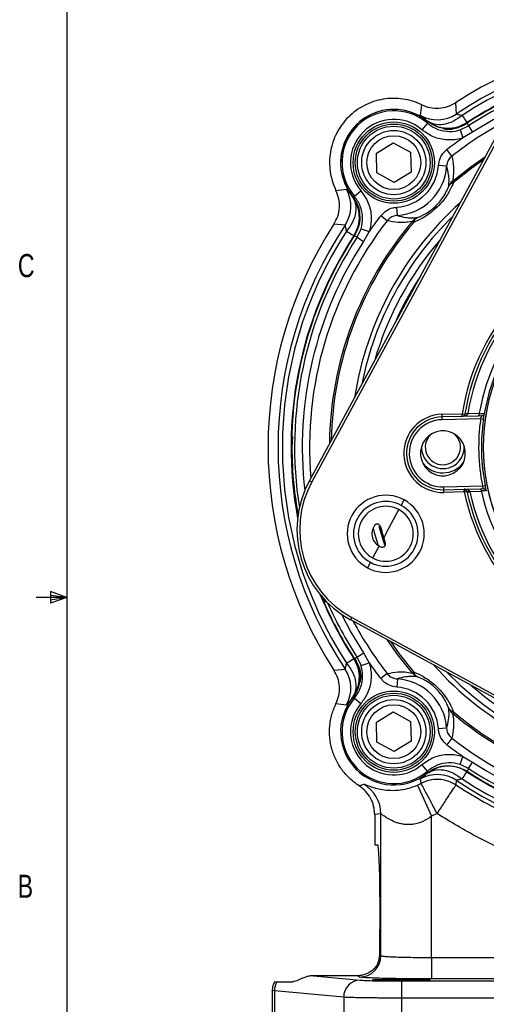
# Model space of a CAD drawing. Header units: inches. Extents: x 0.4 to 16.6, y 0.2 to 10.8.
# Tile 2 of 23: x 0.4 to 2.3, y 3.9 to 7.9. Entities that reach past the tile are written whole.
import ezdxf

# ---------------------------------------------------------------- set-up
doc = ezdxf.new("R2010")
doc.units = ezdxf.units.IN
doc.header["$MEASUREMENT"] = 0
doc.layers.add('BORDER', color=7, linetype='Continuous', lineweight=25)
doc.styles.add('SLDTEXTSTYLE0', font='TXT', dxfattribs={"width": 0.75})

msp = doc.modelspace()

# ---------------------------------------------------------------- linework, layer by layer
at = {"color": 7, "linetype": 'Continuous', "lineweight": 25}
for p, q in [((2.0605, 7.4727), (2.0659, 7.5155)), ((2.2019, 7.5239), (2.2058, 7.478)), ((1.61, 5.9912), (2.4052, 7.4559)), ((2.415, 7.4506), (1.6197, 5.9859)), ((2.0886, 7.4408), (2.0661, 7.4144)), ((2.2212, 7.414), (2.2548, 7.4299)), ((2.2488, 7.4432), (2.2474, 7.4383)), ((2.2548, 7.4299), (2.2718, 7.4039)), ((2.2212, 7.414), (2.2318, 7.381)), ((2.2718, 7.4039), (2.2318, 7.381)), ((1.8817, 7.3192), (1.9501, 7.3611)), ((1.9501, 7.3611), (2.0206, 7.3229)), ((1.8839, 7.239), (1.8817, 7.3192)), ((2.0206, 7.3229), (2.0227, 7.2428)), ((2.1877, 7.3076), (2.1674, 7.3336)), ((2.1664, 7.2666), (2.1332, 7.2688)), ((1.9544, 7.2008), (1.8839, 7.239)), ((2.0227, 7.2428), (1.9544, 7.2008)), ((2.1946, 7.2004), (2.1902, 7.2055)), ((1.7177, 7.1673), (1.7605, 7.1727)), ((1.7924, 7.1446), (1.8188, 7.1671)), ((1.9666, 7.0668), (1.9644, 7.1)), ((1.7552, 7.0274), (1.7094, 7.0313)), ((1.9256, 7.0455), (1.8996, 7.0658)), ((2.0328, 7.0386), (2.0277, 7.043)), ((1.8033, 6.9784), (1.8192, 7.012)), ((1.8192, 7.012), (1.8522, 7.0015)), ((1.8522, 7.0015), (1.8293, 6.9614)), ((1.7949, 6.9858), (1.79, 6.9844)), ((1.8033, 6.9784), (1.8293, 6.9614)), ((2.1474, 6.2607), (2.2299, 6.2629)), ((2.1474, 6.2607), (2.1477, 6.2496)), ((2.2302, 6.2518), (2.1477, 6.2496)), ((2.1477, 6.2496), (2.148, 6.2385)), ((2.3048, 6.2426), (2.148, 6.2385)), ((2.2299, 6.2629), (2.2409, 6.2612)), ((2.2302, 6.2518), (2.2299, 6.2629)), ((2.2929, 6.2534), (2.2302, 6.2518)), ((2.2415, 6.2652), (2.2525, 6.2635)), ((2.2525, 6.2635), (2.2992, 6.2647)), ((2.3086, 6.2538), (2.2929, 6.2534)), ((2.3048, 6.2426), (2.3157, 6.241)), ((1.5408, 6.1687), (1.5388, 6.1271)), ((1.61, 5.9912), (1.6197, 5.9859)), ((2.1552, 5.9657), (2.3119, 5.9698)), ((2.1554, 5.9546), (2.1552, 5.9657)), ((2.1554, 5.9546), (2.2379, 5.9567)), ((2.1557, 5.9435), (2.1554, 5.9546)), ((2.2379, 5.9567), (2.3007, 5.9584)), ((2.2382, 5.9456), (2.2379, 5.9567)), ((2.2435, 5.9554), (2.2382, 5.9456)), ((2.3007, 5.9584), (2.3163, 5.9588)), ((2.3119, 5.9698), (2.3228, 5.9719)), ((1.9823, 5.891), (1.9943, 5.913)), ((2.2382, 5.9456), (2.1557, 5.9435)), ((2.2382, 5.9456), (2.2491, 5.9479)), ((2.2499, 5.9439), (2.2608, 5.9462)), ((2.3075, 5.9474), (2.2608, 5.9462)), ((1.9197, 5.7757), (1.9729, 5.8737)), ((1.9197, 5.7757), (1.9112, 5.76)), ((1.9112, 5.76), (1.9151, 5.7477)), ((1.893, 5.7264), (1.8665, 5.6776)), ((1.8571, 5.6603), (1.8452, 5.6383)), ((1.6587, 5.527), (1.6727, 5.4968)), ((1.7773, 5.4262), (1.7826, 5.436)), ((1.7826, 5.436), (3.2473, 4.6407)), ((3.242, 4.6309), (1.7773, 5.4262)), ((1.8033, 5.2757), (1.8293, 5.2927)), ((1.8192, 5.2422), (1.8033, 5.2757)), ((1.8293, 5.2927), (1.8522, 5.2527)), ((1.79, 5.2698), (1.7949, 5.2684)), ((1.8192, 5.2422), (1.8522, 5.2527)), ((1.7094, 5.2229), (1.7552, 5.2268)), ((1.9256, 5.2087), (1.8996, 5.1884)), ((2.0328, 5.2155), (2.0277, 5.2112)), ((1.9666, 5.1874), (1.9644, 5.1542)), ((1.7605, 5.0814), (1.7177, 5.0868)), ((1.7871, 5.1055), (1.7824, 5.1077)), ((1.7924, 5.1096), (1.8188, 5.0871)), ((1.8817, 5.0114), (1.9501, 5.0534)), ((1.9501, 5.0534), (2.0206, 5.0151)), ((2.1946, 5.0538), (2.1902, 5.0487)), ((1.8839, 4.9313), (1.8817, 5.0114)), ((2.0206, 5.0151), (2.0227, 4.935)), ((2.1664, 4.9876), (2.1332, 4.9853)), ((1.9544, 4.893), (1.8839, 4.9313)), ((2.0227, 4.935), (1.9544, 4.893)), ((2.1877, 4.9466), (2.1674, 4.9206)), ((2.2212, 4.8402), (2.2318, 4.8732)), ((2.2318, 4.8732), (2.2718, 4.8503)), ((2.0886, 4.8133), (2.0661, 4.8397)), ((2.2548, 4.8243), (2.2212, 4.8402)), ((2.2548, 4.8243), (2.2718, 4.8503)), ((2.2474, 4.8159), (2.2488, 4.811)), ((1.8111, 4.7541), (1.8301, 4.7602)), ((2.0486, 4.7568), (2.1052, 4.63)), ((2.063, 4.7638), (2.0605, 4.7815)), ((2.2058, 4.7761), (2.2043, 4.7571)), ((1.8998, 4.6397), (1.8747, 4.6374)), ((1.8747, 4.6374), (1.8747, 4.5149)), ((1.8998, 4.0648), (1.8998, 4.6397)), ((2.128, 4.6411), (2.1052, 4.63)), ((2.1052, 4.0575), (2.1052, 4.63)), ((1.8747, 4.5149), (1.8869, 4.5149)), ((1.8961, 4.3038), (1.8961, 4.1705)), ((1.8949, 4.0678), (1.8998, 4.0648)), ((2.1052, 4.0575), (2.1052, 3.9709)), ((2.1052, 4.0575), (2.846, 4.0575)), ((1.4783, 3.9594), (1.5422, 3.9594)), ((1.6261, 3.9834), (1.8159, 3.9656)), ((1.8045, 3.9834), (1.6261, 3.9834)), ((1.8132, 3.9782), (1.8045, 3.9834)), ((1.9844, 3.8929), (1.9844, 3.9623)), ((1.9844, 3.9623), (3.0778, 3.9623)), ((2.846, 3.9709), (2.1052, 3.9709)), ((1.4589, 3.9239), (1.4589, 3.7149)), ((1.4679, 3.9226), (1.4589, 3.9238)), ((1.749, 3.8962), (1.4679, 3.9226)), ((1.4679, 3.9226), (1.4679, 3.7149)), ((1.749, 3.8962), (1.749, 3.7149)), ((1.9844, 3.7149), (1.9844, 3.8929)), ((3.0778, 3.8929), (1.9844, 3.8929))]:
    msp.add_line(p, q, dxfattribs=at)
at = {"color": 8, "linetype": 'Continuous', "lineweight": 25, "flags": 128}
for points in [[(2.4283, 7.4934), (2.3555, 7.4549), (2.2718, 7.4039)], [(2.1902, 7.2055), (2.2645, 7.2645), (2.3239, 7.3061)], [(2.317, 7.2933), (2.2685, 7.259), (2.1946, 7.2004)], [(1.8685, 5.7986), (1.8732, 5.7816), (1.8893, 5.7286)], [(1.916, 5.7293), (1.9113, 5.7438), (1.8932, 5.8057)], [(1.9104, 5.7531), (1.9018, 5.7817), (1.8975, 5.7972)], [(1.7398, 5.4492), (1.7783, 5.3765), (1.8293, 5.2927)], [(2.0277, 5.2112), (1.9687, 5.2855), (1.9271, 5.3449)], [(1.9399, 5.3379), (1.9742, 5.2895), (2.0328, 5.2155)]]:
    msp.add_lwpolyline(points, dxfattribs=at)
at = {"color": 7, "linetype": 'Continuous', "lineweight": 25}
for centre, radius in [((1.9522, 7.281), 0.1649), ((1.9522, 7.281), 0.1563), ((1.9522, 7.281), 0.1476), ((1.9522, 7.281), 0.1303), ((1.9522, 7.281), 0.1092), ((3.1061, 6.1271), 0.79), ((1.9522, 4.9732), 0.1649), ((1.9522, 4.9732), 0.1562), ((1.9522, 4.9732), 0.1476), ((1.9522, 4.9732), 0.1303), ((1.9522, 4.9732), 0.1092)]:
    msp.add_circle(centre, radius, dxfattribs=at)
for centre, radius, start, end in [((3.1061, 6.1271), 1.6639, 57.0827, 122.9173), ((3.1061, 6.1271), 1.6235, 56.3186, 123.6814), ((3.1061, 6.1271), 1.6059, 56.9214, 123.0786), ((3.1061, 6.1271), 1.5689, 112.643, 123.0877), ((1.9522, 7.281), 0.2158, 90, 218.7347), ((1.9522, 7.281), 0.2158, 51.2653, 218.7347), ((1.9522, 7.281), 0.2101, 49.4979, 220.5021), ((1.9522, 7.281), 0.2158, 51.2653, 90), ((2.1288, 7.5937), 0.1389, 240.5524, 303.6555), ((1.9522, 7.281), 0.1754, 49.4979, 220.5021), ((3.1061, 6.1271), 1.5287, 124.8885, 127.8828), ((1.9522, 7.281), 0.1815, 273.8578, 356.1422), ((1.9522, 7.281), 0.2148, 273.8578, 356.1422), ((2.2236, 7.1638), 0.0534, 128.6759, 156.0047), ((2.2016, 7.1703), 0.0309, 103.2442, 150.4231), ((1.6395, 7.1044), 0.1389, 326.3445, 29.4476), ((3.1061, 6.1271), 1.6639, 147.0827, 212.9173), ((3.1061, 6.1271), 1.5287, 142.1172, 145.1115), ((2.0694, 7.0096), 0.0534, 113.9953, 141.3241), ((2.0629, 7.0316), 0.0309, 119.5769, 166.7558), ((3.1061, 6.1271), 1.6235, 146.3186, 213.6814), ((3.1061, 6.1271), 1.6059, 146.9214, 213.0786), ((3.1061, 6.1271), 0.8867, 101.8094, 171.1906), ((3.1061, 6.1271), 1.5688, 146.9123, 190.3542), ((3.1061, 6.1271), 0.8756, 101.8094, 171.1906), ((3.1061, 6.1271), 0.8644, 102.0774, 170.9226), ((3.1061, 6.1271), 0.8186, 102.6773, 170.3227), ((3.1061, 6.1271), 0.7914, 61.5, 241.5), ((3.1061, 6.1271), 0.7985, 102.8234, 170.1766), ((2.1516, 6.1021), 0.1587, 91.5, 271.5), ((2.1516, 6.1021), 0.1476, 91.5, 271.5), ((2.1516, 6.1021), 0.1365, 91.5, 271.5), ((2.2299, 6.2629), 0.0111, 271.5, 351.1906), ((2.2468, 6.2455), 0.0168, 72.4816, 110.5184), ((3.1061, 6.1271), 0.8097, 171.7971, 191.2029), ((3.1061, 6.1271), 0.7985, 171.7971, 191.2029), ((2.1516, 6.1021), 0.0911, 61.5, 241.5), ((2.1513, 6.1271), 0.0714, 134.3049, 47.1951), ((2.1516, 6.1021), 0.0911, 241.5, 61.5), ((2.1513, 6.1271), 0.0868, 178.7992, 2.7008), ((2.1513, 6.1271), 0.1042, 218.2145, 323.2855), ((1.9761, 5.7924), 0.4167, 151.5, 241.5), ((1.9761, 5.7924), 0.4056, 151.5, 241.5), ((2.2382, 5.9456), 0.0111, 61.5, 91.5), ((2.2382, 5.9456), 0.0111, 11.8094, 61.5), ((1.9197, 5.7757), 0.1563, 61.5, 241.5), ((1.9197, 5.7757), 0.1563, 241.5, 61.5), ((3.1061, 6.1271), 0.8867, 191.8094, 261.1906), ((2.2541, 5.9639), 0.0168, 252.4816, 290.5184), ((3.1061, 6.1271), 0.8756, 191.8094, 261.1906), ((3.1061, 6.1271), 0.8644, 192.0774, 260.9226), ((3.1061, 6.1271), 0.8186, 192.6773, 260.3227), ((1.9197, 5.7757), 0.1312, 61.5, 241.5), ((1.9197, 5.7757), 0.1115, 61.5, 241.5), ((1.9197, 5.7757), 0.1312, 241.5, 61.5), ((1.9197, 5.7757), 0.1115, 241.5, 61.5), ((1.9197, 5.7757), 0.0561, 136.9089, 241.5), ((1.9197, 5.7757), 0.0561, 241.5, 256.0911), ((3.1061, 6.1271), 1.5688, 202.6458, 213.0877), ((3.1061, 6.1271), 1.5287, 214.8885, 217.8828), ((1.6395, 5.1498), 0.1389, 330.5524, 33.6555), ((2.0694, 5.2446), 0.0534, 218.6759, 246.0047), ((2.0629, 5.2226), 0.0309, 193.2442, 240.4231), ((1.9522, 4.9731), 0.1815, 3.8578, 86.1422), ((1.9522, 4.9731), 0.2148, 3.8578, 86.1422), ((1.9522, 4.9731), 0.2158, 141.2653, 308.7347), ((1.9522, 4.9731), 0.2101, 139.4979, 310.5021), ((1.9522, 4.9731), 0.1754, 139.4979, 310.5021), ((2.2016, 5.0839), 0.0309, 209.5769, 256.7558), ((2.2236, 5.0904), 0.0534, 203.9953, 231.3241), ((3.1061, 6.1271), 1.5287, 232.1172, 235.1115), ((2.1288, 4.6605), 0.1389, 56.3445, 119.4476), ((3.1061, 6.1271), 1.5688, 236.9123, 280.3542), ((1.7609, 4.6397), 0.1389, 0.0049, 60.1126), ((1.9522, 4.9731), 0.2368, 294.0339, 297.9026), ((3.1061, 6.1271), 1.6402, 236.6444, 261.5921), ((3.1061, 6.1271), 1.6235, 236.3186, 303.6814), ((3.1061, 6.1271), 1.6059, 236.9214, 303.0786), ((1.8131, 4.0649), 0.0867, 270.0941, 359.9409), ((1.5396, 3.9221), 0.0717, 148.7187, 179.6513), ((1.8178, 3.8969), 0.0688, 91.5594, 180.5764)]:
    msp.add_arc(centre, radius, start, end, dxfattribs=at)
at = {"color": 8, "linetype": 'Continuous', "lineweight": 25}
for radius, start, end in [(1.5707, 112.4267, 123.0786), (1.5688, 112.6458, 123.0877), (1.5563, 113.9369, 123.1634), (1.4957, 118.1916, 127.8828), (1.3282, 131.7449, 171.2551), (1.4957, 142.1172, 184.8084), (1.4149, 139.6581, 179.4378), (1.4081, 139.6581, 178.9144), (1.3088, 134.2565, 168.7435), (1.5707, 146.9214, 190.5733), (1.5563, 146.8366, 189.0631), (1.5253, 146.8366, 186.6143), (1.2804, 138.9816, 164.0184), (1.2548, 146.4872, 156.4355), (1.2528, 147.6616, 153.6298), (1.5707, 202.4267, 213.0786), (1.5563, 203.9369, 213.1634), (1.4957, 208.1916, 217.8828), (1.3282, 221.7449, 261.2551), (1.3088, 224.2565, 258.7435), (1.2804, 228.9816, 254.0184), (1.4149, 229.6581, 269.4378), (1.4081, 229.6581, 268.9144), (1.4957, 232.1172, 274.8084), (1.5253, 236.8366, 276.6143), (1.5707, 236.9214, 280.5733), (1.5563, 236.8366, 279.0631)]:
    msp.add_arc((3.1061, 6.1271), radius, start, end, dxfattribs=at)
at = {"color": 7, "linetype": 'Continuous', "lineweight": 25}
for centre, start_param, end_param in [((1.8869, 4.3038), 4.712389, 6.283185), ((1.8869, 4.1705), 4.204187, 4.712389)]:
    msp.add_ellipse(centre, major_axis=(0, 0.2111), ratio=0.043661, start_param=start_param, end_param=end_param, dxfattribs=at)
msp.add_ellipse((1.9819, 3.9666), major_axis=(0.1172, 0), ratio=0.026186, dxfattribs=at)
for points in [[(2.0659, 7.5155), (2.0535, 7.5208), (2.0288, 7.5314), (1.9892, 7.5399), (1.949, 7.5426), (1.9087, 7.539), (1.8695, 7.5292), (1.8323, 7.5135), (1.7979, 7.4923), (1.7672, 7.466), (1.7409, 7.4353), (1.7197, 7.401), (1.704, 7.3637), (1.6942, 7.3245), (1.6906, 7.2842), (1.6933, 7.244), (1.7018, 7.2044), (1.7124, 7.1797), (1.7177, 7.1673)], [(2.2296, 7.4727), (2.235, 7.4644), (2.2459, 7.4478), (2.2478, 7.4448), (2.2488, 7.4432)], [(1.7605, 7.0036), (1.7688, 6.9982), (1.7854, 6.9874), (1.7885, 6.9854), (1.79, 6.9844)], [(1.7605, 5.2506), (1.7688, 5.256), (1.7854, 5.2668), (1.7885, 5.2688), (1.79, 5.2698)], [(1.8111, 4.7541), (1.7983, 4.7633), (1.7727, 4.7817), (1.7415, 4.8176), (1.7168, 4.858), (1.6999, 4.9024), (1.6913, 4.949), (1.6913, 4.9964), (1.6993, 5.0433), (1.7116, 5.0723), (1.7177, 5.0868)], [(2.2296, 4.7815), (2.235, 4.7898), (2.2459, 4.8064), (2.2478, 4.8094), (2.2488, 4.811)], [(2.128, 4.6411), (2.1196, 4.6569), (2.1028, 4.6886), (2.0816, 4.7287), (2.0665, 4.7572), (2.0642, 4.7616), (2.063, 4.7638)], [(2.128, 4.6411), (2.1378, 4.6561), (2.1575, 4.686), (2.1825, 4.7239), (2.2002, 4.7509), (2.2029, 4.755), (2.2043, 4.7571)]]:
    msp.add_open_spline(points, degree=3, dxfattribs=at)
for points, knots in [([(2.0659, 7.5155), (2.0769, 7.5111), (2.0991, 7.5023), (2.1351, 7.5005), (2.1706, 7.5067), (2.1915, 7.5181), (2.2019, 7.5239)], [0, 0, 0, 0, 0.2497749, 0.5001063, 0.7504511, 1, 1, 1, 1]), ([(2.0868, 7.4508), (2.0791, 7.4569), (2.0637, 7.4692), (2.0616, 7.4715), (2.0605, 7.4727)], [0, 0, 0, 0, 0.499962, 1, 1, 1, 1]), ([(2.2296, 7.4727), (2.218, 7.464), (2.194, 7.4461), (2.154, 7.4339), (2.1158, 7.4342), (2.0963, 7.4454), (2.0868, 7.4508)], [0, 0, 0, 0, 0.243136, 0.5, 0.756864, 1, 1, 1, 1]), ([(2.2058, 7.478), (2.2061, 7.4778), (2.2068, 7.4774), (2.2144, 7.4763), (2.2236, 7.4741), (2.2296, 7.4727)], [0, 0, 0, 0, 0.249706, 0.501477, 1, 1, 1, 1]), ([(2.0868, 7.4508), (2.1016, 7.4414), (2.1262, 7.4259), (2.1698, 7.4191), (2.2108, 7.423), (2.2364, 7.4366), (2.2488, 7.4432)], [0, 0, 0, 0, 0.30035, 0.499876, 0.756119, 1, 1, 1, 1]), ([(2.0886, 7.4408), (2.0884, 7.442), (2.088, 7.4449), (2.0875, 7.4477), (2.0872, 7.4494)], [0, 0, 0, 0, 0.423273, 1, 1, 1, 1]), ([(2.1447, 7.4219), (2.1391, 7.4233), (2.1183, 7.4285), (2.1003, 7.4406), (2.0872, 7.4494)], [0, 0, 0, 0, 0.270251, 1, 1, 1, 1]), ([(2.0886, 7.4408), (2.099, 7.4333), (2.122, 7.4166), (2.1655, 7.4056), (2.2003, 7.4078), (2.2182, 7.4131), (2.2212, 7.414)], [0, 0, 0, 0, 0.2712374, 0.6021638, 0.9327439, 1, 1, 1, 1]), ([(2.2474, 7.4383), (2.2346, 7.4316), (2.209, 7.4183), (2.1746, 7.413), (2.1563, 7.4173), (2.1521, 7.4184)], [0, 0, 0, 0, 0.434994, 0.870101, 1, 1, 1, 1]), ([(2.2497, 7.4415), (2.2358, 7.4343), (2.208, 7.4199), (2.1733, 7.4179), (2.1554, 7.4204), (2.1528, 7.4207)], [0, 0, 0, 0, 0.46098, 0.92197, 1, 1, 1, 1]), ([(2.2497, 7.4415), (2.2506, 7.4394), (2.2523, 7.4356), (2.254, 7.4317), (2.2548, 7.4299)], [0, 0, 0, 0, 0.549647, 1, 1, 1, 1]), ([(2.2318, 7.381), (2.228, 7.3799), (2.2056, 7.3732), (2.1622, 7.3705), (2.1078, 7.3843), (2.079, 7.4051), (2.0661, 7.4144)], [0, 0, 0, 0, 0.067291, 0.398, 0.728909, 1, 1, 1, 1]), ([(2.1528, 7.4207), (2.1526, 7.4207), (2.1501, 7.421), (2.1474, 7.4214), (2.1447, 7.4218), (2.1447, 7.4219)], [0, 0, 0, 0, 0.066377, 0.979914, 1, 1, 1, 1]), ([(2.1332, 7.2688), (2.1349, 7.2789), (2.1383, 7.299), (2.1525, 7.3207), (2.1638, 7.3305), (2.1674, 7.3336)], [0, 0, 0, 0, 0.403564, 0.807281, 1, 1, 1, 1]), ([(2.1877, 7.3076), (2.1854, 7.3056), (2.1783, 7.2994), (2.1695, 7.2856), (2.1674, 7.273), (2.1664, 7.2666)], [0, 0, 0, 0, 0.191451, 0.594457, 1, 1, 1, 1]), ([(2.1877, 7.3076), (2.1906, 7.2931), (2.195, 7.2711), (2.1952, 7.2366), (2.1919, 7.2159), (2.1902, 7.2055)], [0, 0, 0, 0, 0.486338, 0.743005, 1, 1, 1, 1]), ([(2.1748, 7.1855), (2.1748, 7.1859), (2.176, 7.1949), (2.1768, 7.211), (2.1747, 7.2384), (2.1697, 7.2555), (2.1664, 7.2666)], [0, 0, 0, 0, 0.009851, 0.265541, 0.521513, 1, 1, 1, 1]), ([(2.1946, 7.2004), (2.1901, 7.1901), (2.1825, 7.1724), (2.1665, 7.146), (2.1471, 7.1197), (2.1207, 7.0922), (2.0841, 7.0636), (2.0544, 7.0475), (2.0364, 7.0401), (2.0328, 7.0386)], [0, 0, 0, 0, 0.162162, 0.279449, 0.396439, 0.554663, 0.712236, 0.942879, 1, 1, 1, 1]), ([(1.7094, 7.0313), (1.7151, 7.0417), (1.7265, 7.0626), (1.7327, 7.0981), (1.7309, 7.1341), (1.7221, 7.1563), (1.7177, 7.1673)], [0, 0, 0, 0, 0.249775, 0.500106, 0.750451, 1, 1, 1, 1]), ([(1.7605, 7.1727), (1.7617, 7.1716), (1.764, 7.1695), (1.7763, 7.1541), (1.7824, 7.1464)], [0, 0, 0, 0, 0.500346, 1, 1, 1, 1]), ([(1.8188, 7.1671), (1.83, 7.151), (1.8525, 7.1187), (1.8635, 7.0598), (1.8582, 7.0203), (1.8523, 7.0016), (1.8522, 7.0015)], [0, 0, 0, 0, 0.332453, 0.664935, 0.996731, 1, 1, 1, 1]), ([(2.0477, 7.0584), (2.0505, 7.0595), (2.0645, 7.0649), (2.0877, 7.0767), (2.1162, 7.0984), (2.1317, 7.1143), (2.1462, 7.1317), (2.1557, 7.1457), (2.1671, 7.1665), (2.1715, 7.1774), (2.1748, 7.1855)], [0, 0, 0, 0, 0.060426, 0.295827, 0.448101, 0.575654, 0.598782, 0.771911, 0.830481, 1, 1, 1, 1]), ([(1.7824, 7.1464), (1.7879, 7.1369), (1.7991, 7.1174), (1.7993, 7.0792), (1.7871, 7.0392), (1.7692, 7.0152), (1.7605, 7.0036)], [0, 0, 0, 0, 0.243136, 0.5, 0.756864, 1, 1, 1, 1]), ([(1.79, 6.9844), (1.7966, 6.9968), (1.8103, 7.0224), (1.8141, 7.0634), (1.8073, 7.107), (1.7918, 7.1316), (1.7824, 7.1464)], [0, 0, 0, 0, 0.243881, 0.500124, 0.699654, 1, 1, 1, 1]), ([(1.7839, 7.146), (1.7927, 7.1329), (1.8047, 7.115), (1.8099, 7.0942), (1.8114, 7.0885)], [0, 0, 0, 0, 0.729749, 1, 1, 1, 1]), ([(1.7839, 7.146), (1.7855, 7.1457), (1.7883, 7.1452), (1.7912, 7.1448), (1.7924, 7.1446)], [0, 0, 0, 0, 0.576727, 1, 1, 1, 1]), ([(1.7842, 7.1463), (1.793, 7.1331), (1.8054, 7.1146), (1.8106, 7.0932), (1.812, 7.087)], [0, 0, 0, 0, 0.71275, 1, 1, 1, 1]), ([(1.8192, 7.012), (1.8193, 7.0122), (1.824, 7.0271), (1.8283, 7.0587), (1.8194, 7.1059), (1.8014, 7.1317), (1.7924, 7.1446)], [0, 0, 0, 0, 0.003267, 0.334916, 0.667383, 1, 1, 1, 1]), ([(1.8125, 7.0804), (1.8129, 7.0778), (1.8153, 7.0599), (1.8133, 7.0252), (1.7989, 6.9974), (1.7917, 6.9836)], [0, 0, 0, 0, 0.07803, 0.53902, 1, 1, 1, 1]), ([(1.8114, 7.0885), (1.8114, 7.0885), (1.8119, 7.0857), (1.8122, 7.083), (1.8125, 7.0804)], [0, 0, 0, 0, 0.020091, 1, 1, 1, 1]), ([(1.8996, 7.0658), (1.9065, 7.073), (1.9203, 7.0875), (1.9442, 7.0976), (1.9592, 7.0994), (1.9644, 7.1)], [0, 0, 0, 0, 0.3970228, 0.7938935, 1, 1, 1, 1]), ([(1.9666, 7.0668), (1.9634, 7.0664), (1.9539, 7.0653), (1.9388, 7.0591), (1.93, 7.0501), (1.9256, 7.0455)], [0, 0, 0, 0, 0.207401, 0.604963, 1, 1, 1, 1]), ([(2.0277, 7.043), (2.0272, 7.0429), (2.0161, 7.0406), (1.9963, 7.0383), (1.9619, 7.0381), (1.94, 7.0426), (1.9256, 7.0455)], [0, 0, 0, 0, 0.010656, 0.261885, 0.513518, 1, 1, 1, 1]), ([(1.9666, 7.0668), (1.9778, 7.0636), (1.995, 7.0586), (2.0224, 7.0562), (2.0392, 7.0577), (2.0477, 7.0584)], [0, 0, 0, 0, 0.4786353, 0.7392036, 1, 1, 1, 1]), ([(1.7605, 7.0036), (1.7591, 7.0096), (1.7569, 7.0188), (1.7558, 7.0264), (1.7554, 7.0271), (1.7552, 7.0274)], [0, 0, 0, 0, 0.497936, 0.748079, 1, 1, 1, 1]), ([(1.8033, 6.9784), (1.8015, 6.9792), (1.7976, 6.9809), (1.7938, 6.9826), (1.7917, 6.9836)], [0, 0, 0, 0, 0.450353, 1, 1, 1, 1]), ([(2.2518, 6.2615), (2.2515, 6.2608), (2.2509, 6.2595), (2.2485, 6.2569), (2.2418, 6.253), (2.2351, 6.2523), (2.2302, 6.2518)], [0, 0, 0, 0, 0.076929, 0.167715, 0.40534, 1, 1, 1, 1]), ([(2.2525, 6.2635), (2.2524, 6.2631), (2.2521, 6.2624), (2.2519, 6.2618), (2.2518, 6.2615)], [0, 0, 0, 0, 0.560004, 1, 1, 1, 1]), ([(2.299, 6.2628), (2.2988, 6.2616), (2.2984, 6.2588), (2.297, 6.256), (2.2951, 6.2539), (2.2937, 6.2536), (2.2929, 6.2534)], [0, 0, 0, 0, 0.23507, 0.499387, 0.70666, 1, 1, 1, 1]), ([(2.2992, 6.2647), (2.2991, 6.2643), (2.299, 6.2637), (2.299, 6.2631), (2.299, 6.2628)], [0, 0, 0, 0, 0.560017, 1, 1, 1, 1]), ([(2.299, 6.2628), (2.3028, 6.2629), (2.3095, 6.2631), (2.3163, 6.2633), (2.3193, 6.2633)], [0, 0, 0, 0, 0.56, 1, 1, 1, 1]), ([(2.3048, 6.2426), (2.3051, 6.2436), (2.3056, 6.2455), (2.3065, 6.2482), (2.3073, 6.2503), (2.3079, 6.252), (2.3083, 6.2531), (2.3085, 6.2537), (2.3086, 6.2538), (2.3086, 6.2538)], [0, 0, 0, 0, 0.178567, 0.321556, 0.500117, 0.634727, 0.762555, 0.884114, 1, 1, 1, 1]), ([(2.3192, 6.263), (2.3189, 6.2618), (2.3182, 6.2593), (2.3158, 6.2565), (2.3125, 6.2544), (2.31, 6.254), (2.3086, 6.2538)], [0, 0, 0, 0, 0.240095, 0.500392, 0.709391, 1, 1, 1, 1]), ([(2.3157, 6.241), (2.3162, 6.2443), (2.3172, 6.2507), (2.3184, 6.2579), (2.3191, 6.2623), (2.3192, 6.2628), (2.3192, 6.263)], [0, 0, 0, 0, 0.280032, 0.55927, 0.779597, 1, 1, 1, 1]), ([(2.3193, 6.2633), (2.3193, 6.2633), (2.3193, 6.2632), (2.3192, 6.2631), (2.3192, 6.263)], [0, 0, 0, 0, 0.56, 1, 1, 1, 1]), ([(1.5388, 6.1271), (1.5399, 6.0766), (1.542, 5.9838), (1.5574, 5.8923), (1.5644, 5.8506)], [0, 0, 0, 0, 0.5446471, 1, 1, 1, 1]), ([(2.3007, 5.9584), (2.3015, 5.9582), (2.3029, 5.958), (2.3049, 5.956), (2.3064, 5.9532), (2.3069, 5.9505), (2.3072, 5.9493)], [0, 0, 0, 0, 0.2933952, 0.500647, 0.7649629, 1, 1, 1, 1]), ([(2.3275, 5.9499), (2.3237, 5.9497), (2.3169, 5.9496), (2.3101, 5.9494), (2.3072, 5.9493)], [0, 0, 0, 0, 0.56, 1, 1, 1, 1]), ([(2.3163, 5.9588), (2.3163, 5.9588), (2.3162, 5.9589), (2.316, 5.9595), (2.3155, 5.9606), (2.3149, 5.9622), (2.314, 5.9643), (2.3129, 5.967), (2.3123, 5.9688), (2.3119, 5.9698)], [0, 0, 0, 0, 0.1159631, 0.2376242, 0.3655808, 0.5003465, 0.6786668, 0.8215424, 1, 1, 1, 1]), ([(2.3163, 5.9588), (2.3174, 5.9587), (2.3194, 5.9586), (2.3212, 5.9578), (2.3219, 5.9574)], [0, 0, 0, 0, 0.582384, 1, 1, 1, 1]), ([(2.3219, 5.9574), (2.3226, 5.957), (2.324, 5.9561), (2.3256, 5.9543), (2.3268, 5.9523), (2.3272, 5.9508), (2.3274, 5.9501)], [0, 0, 0, 0, 0.271944, 0.52895, 0.771459, 1, 1, 1, 1]), ([(2.3274, 5.9501), (2.3274, 5.9505), (2.3272, 5.9512), (2.3261, 5.9562), (2.3245, 5.9634), (2.3234, 5.9691), (2.3228, 5.9719)], [0, 0, 0, 0, 0.250724, 0.500115, 0.74996, 1, 1, 1, 1]), ([(2.3274, 5.9501), (2.3274, 5.9501), (2.3275, 5.95), (2.3275, 5.9499), (2.3275, 5.9499)], [0, 0, 0, 0, 0.56, 1, 1, 1, 1]), ([(2.26, 5.9482), (2.2602, 5.9478), (2.2604, 5.9472), (2.2607, 5.9465), (2.2608, 5.9462)], [0, 0, 0, 0, 0.5599959, 1, 1, 1, 1]), ([(2.3072, 5.9493), (2.3072, 5.9489), (2.3073, 5.9483), (2.3074, 5.9477), (2.3075, 5.9474)], [0, 0, 0, 0, 0.559984, 1, 1, 1, 1]), ([(1.8788, 5.814), (1.8794, 5.8145), (1.8805, 5.8156), (1.8827, 5.8166), (1.8849, 5.8168), (1.8878, 5.8162), (1.8908, 5.8143), (1.8965, 5.8084), (1.8988, 5.8018), (1.9006, 5.7966)], [0, 0, 0, 0, 0.064717, 0.125011, 0.185632, 0.251502, 0.376747, 0.502182, 1, 1, 1, 1]), ([(1.9006, 5.7966), (1.9022, 5.7908), (1.9042, 5.7836), (1.907, 5.7741), (1.9089, 5.7676), (1.9103, 5.7631), (1.9112, 5.76)], [0, 0, 0, 0, 0.501432, 0.626846, 0.751068, 1, 1, 1, 1]), ([(1.9151, 5.7477), (1.9164, 5.7423), (1.9181, 5.7356), (1.9165, 5.7276), (1.915, 5.7243), (1.913, 5.7222), (1.9109, 5.7212), (1.9086, 5.7208), (1.907, 5.7211), (1.9062, 5.7212)], [0, 0, 0, 0, 0.495678, 0.622011, 0.747804, 0.813896, 0.874683, 0.935121, 1, 1, 1, 1]), ([(1.7917, 5.2706), (1.7938, 5.2716), (1.7976, 5.2733), (1.8015, 5.275), (1.8033, 5.2757)], [0, 0, 0, 0, 0.549647, 1, 1, 1, 1]), ([(1.7552, 5.2268), (1.7554, 5.2271), (1.7558, 5.2277), (1.7569, 5.2354), (1.7591, 5.2445), (1.7605, 5.2506)], [0, 0, 0, 0, 0.249706, 0.501477, 1, 1, 1, 1]), ([(1.7605, 5.2506), (1.7692, 5.239), (1.7871, 5.215), (1.7993, 5.175), (1.7991, 5.1368), (1.7879, 5.1173), (1.7824, 5.1077)], [0, 0, 0, 0, 0.243136, 0.5, 0.756864, 1, 1, 1, 1]), ([(1.7824, 5.1077), (1.7918, 5.1225), (1.8073, 5.1472), (1.8141, 5.1908), (1.8103, 5.2317), (1.7966, 5.2573), (1.79, 5.2698)], [0, 0, 0, 0, 0.30035, 0.499876, 0.756119, 1, 1, 1, 1]), ([(1.7917, 5.2706), (1.7989, 5.2568), (1.8133, 5.229), (1.8153, 5.1943), (1.8129, 5.1763), (1.8125, 5.1737)], [0, 0, 0, 0, 0.46098, 0.92197, 1, 1, 1, 1]), ([(1.7924, 5.1096), (1.7999, 5.12), (1.8166, 5.143), (1.8276, 5.1865), (1.8254, 5.2213), (1.8201, 5.2391), (1.8192, 5.2422)], [0, 0, 0, 0, 0.2712374, 0.6021638, 0.9327439, 1, 1, 1, 1]), ([(1.7949, 5.2684), (1.8016, 5.2556), (1.8149, 5.2299), (1.8202, 5.1956), (1.8159, 5.1773), (1.8149, 5.1731)], [0, 0, 0, 0, 0.434994, 0.8701, 1, 1, 1, 1]), ([(1.8522, 5.2527), (1.8533, 5.2489), (1.86, 5.2266), (1.8627, 5.1831), (1.849, 5.1288), (1.8281, 5.1), (1.8188, 5.0871)], [0, 0, 0, 0, 0.067291, 0.398, 0.728909, 1, 1, 1, 1]), ([(1.7177, 5.0868), (1.7221, 5.0979), (1.7309, 5.1201), (1.7327, 5.1561), (1.7265, 5.1916), (1.7151, 5.2125), (1.7094, 5.2229)], [0, 0, 0, 0, 0.249775, 0.500106, 0.750451, 1, 1, 1, 1]), ([(1.9256, 5.2087), (1.9401, 5.2115), (1.9622, 5.2159), (1.9966, 5.2162), (2.0173, 5.2128), (2.0277, 5.2112)], [0, 0, 0, 0, 0.4863381, 0.7430046, 1, 1, 1, 1]), ([(1.9256, 5.2087), (1.9276, 5.2064), (1.9338, 5.1993), (1.9476, 5.1905), (1.9602, 5.1884), (1.9666, 5.1874)], [0, 0, 0, 0, 0.191451, 0.594457, 1, 1, 1, 1]), ([(2.0477, 5.1957), (2.0473, 5.1958), (2.0383, 5.197), (2.0222, 5.1977), (1.9948, 5.1956), (1.9777, 5.1906), (1.9666, 5.1874)], [0, 0, 0, 0, 0.009851, 0.265541, 0.521513, 1, 1, 1, 1]), ([(2.0328, 5.2155), (2.0431, 5.2111), (2.0608, 5.2035), (2.0872, 5.1875), (2.1135, 5.1681), (2.1411, 5.1417), (2.1696, 5.1051), (2.1857, 5.0754), (2.1931, 5.0574), (2.1946, 5.0538)], [0, 0, 0, 0, 0.162162, 0.279449, 0.396439, 0.554663, 0.712236, 0.942879, 1, 1, 1, 1]), ([(2.1748, 5.0687), (2.1737, 5.0715), (2.1684, 5.0855), (2.1565, 5.1087), (2.1348, 5.1371), (2.1189, 5.1527), (2.1015, 5.1672), (2.0875, 5.1767), (2.0668, 5.1881), (2.0558, 5.1925), (2.0477, 5.1957)], [0, 0, 0, 0, 0.060426, 0.295827, 0.448101, 0.575654, 0.598782, 0.771911, 0.830481, 1, 1, 1, 1]), ([(1.8114, 5.1656), (1.8099, 5.16), (1.8047, 5.1392), (1.7927, 5.1212), (1.7839, 5.1081)], [0, 0, 0, 0, 0.270251, 1, 1, 1, 1]), ([(1.8125, 5.1737), (1.8125, 5.1736), (1.8122, 5.1711), (1.8118, 5.1683), (1.8114, 5.1657), (1.8114, 5.1656)], [0, 0, 0, 0, 0.066377, 0.979914, 1, 1, 1, 1]), ([(1.9644, 5.1542), (1.9543, 5.1559), (1.9342, 5.1592), (1.9125, 5.1735), (1.9028, 5.1848), (1.8996, 5.1884)], [0, 0, 0, 0, 0.4035639, 0.8072811, 1, 1, 1, 1]), ([(1.7824, 5.1077), (1.7763, 5.1001), (1.764, 5.0847), (1.7617, 5.0825), (1.7605, 5.0814)], [0, 0, 0, 0, 0.499962, 1, 1, 1, 1]), ([(1.7924, 5.1096), (1.7912, 5.1094), (1.7883, 5.109), (1.7855, 5.1084), (1.7839, 5.1081)], [0, 0, 0, 0, 0.423273, 1, 1, 1, 1]), ([(2.1664, 4.9876), (2.1696, 4.9987), (2.1746, 5.016), (2.177, 5.0434), (2.1755, 5.0602), (2.1748, 5.0687)], [0, 0, 0, 0, 0.4786353, 0.7392036, 1, 1, 1, 1]), ([(2.1902, 5.0487), (2.1903, 5.0482), (2.1926, 5.0371), (2.1949, 5.0173), (2.1951, 4.9829), (2.1906, 4.961), (2.1877, 4.9466)], [0, 0, 0, 0, 0.010656, 0.261885, 0.513518, 1, 1, 1, 1]), ([(2.1674, 4.9206), (2.1602, 4.9275), (2.1457, 4.9413), (2.1357, 4.9652), (2.1338, 4.9802), (2.1332, 4.9853)], [0, 0, 0, 0, 0.397023, 0.793893, 1, 1, 1, 1]), ([(2.1664, 4.9876), (2.1668, 4.9843), (2.1679, 4.9749), (2.1741, 4.9597), (2.1832, 4.951), (2.1877, 4.9466)], [0, 0, 0, 0, 0.207401, 0.604963, 1, 1, 1, 1]), ([(2.0661, 4.8397), (2.0822, 4.851), (2.1145, 4.8735), (2.1734, 4.8845), (2.2129, 4.8792), (2.2316, 4.8732), (2.2318, 4.8732)], [0, 0, 0, 0, 0.332453, 0.664935, 0.996731, 1, 1, 1, 1]), ([(2.2488, 4.811), (2.2364, 4.8176), (2.2108, 4.8312), (2.1698, 4.835), (2.1262, 4.8283), (2.1016, 4.8127), (2.0868, 4.8034)], [0, 0, 0, 0, 0.243881, 0.500124, 0.699654, 1, 1, 1, 1]), ([(2.0869, 4.8051), (2.1001, 4.814), (2.1186, 4.8263), (2.14, 4.8315), (2.1462, 4.833)], [0, 0, 0, 0, 0.71275, 1, 1, 1, 1]), ([(2.0872, 4.8048), (2.1003, 4.8136), (2.1183, 4.8257), (2.1391, 4.8309), (2.1447, 4.8323)], [0, 0, 0, 0, 0.7297493, 1, 1, 1, 1]), ([(2.2212, 4.8402), (2.2211, 4.8403), (2.2061, 4.845), (2.1745, 4.8492), (2.1273, 4.8404), (2.1015, 4.8224), (2.0886, 4.8133)], [0, 0, 0, 0, 0.003267, 0.334916, 0.667383, 1, 1, 1, 1]), ([(2.1447, 4.8323), (2.1447, 4.8323), (2.1475, 4.8328), (2.1502, 4.8332), (2.1528, 4.8335)], [0, 0, 0, 0, 0.020091, 1, 1, 1, 1]), ([(2.1528, 4.8335), (2.1554, 4.8338), (2.1733, 4.8363), (2.208, 4.8343), (2.2358, 4.8199), (2.2497, 4.8127)], [0, 0, 0, 0, 0.07803, 0.53902, 1, 1, 1, 1]), ([(2.0605, 4.7815), (2.0616, 4.7826), (2.0638, 4.785), (2.0791, 4.7972), (2.0868, 4.8034)], [0, 0, 0, 0, 0.5003462, 1, 1, 1, 1]), ([(2.0868, 4.8034), (2.0963, 4.8088), (2.1158, 4.82), (2.154, 4.8202), (2.194, 4.808), (2.218, 4.7902), (2.2296, 4.7815)], [0, 0, 0, 0, 0.243136, 0.5, 0.756864, 1, 1, 1, 1]), ([(2.0872, 4.8048), (2.0875, 4.8065), (2.088, 4.8093), (2.0884, 4.8121), (2.0886, 4.8133)], [0, 0, 0, 0, 0.576727, 1, 1, 1, 1]), ([(2.2548, 4.8243), (2.254, 4.8225), (2.2523, 4.8186), (2.2506, 4.8148), (2.2497, 4.8127)], [0, 0, 0, 0, 0.450353, 1, 1, 1, 1]), ([(1.8747, 4.6374), (1.8739, 4.649), (1.8722, 4.6721), (1.8589, 4.7045), (1.8389, 4.7332), (1.8203, 4.7471), (1.8111, 4.7541)], [0, 0, 0, 0, 0.25095, 0.500741, 0.749346, 1, 1, 1, 1]), ([(1.8301, 4.7602), (1.8316, 4.76), (1.8346, 4.7596), (1.8488, 4.7539), (1.8695, 4.7467), (1.8966, 4.7397), (1.9295, 4.7351), (1.9669, 4.7352), (2.0081, 4.7413), (2.0352, 4.7517), (2.0486, 4.7568)], [0, 0, 0, 0, 0.152622, 0.298927, 0.439025, 0.57007, 0.690935, 0.801516, 0.90153, 1, 1, 1, 1]), ([(2.2043, 4.7571), (2.1934, 4.7631), (2.1717, 4.7751), (2.1346, 4.7813), (2.0972, 4.7787), (2.0744, 4.7688), (2.063, 4.7638)], [0, 0, 0, 0, 0.25, 0.5, 0.75, 1, 1, 1, 1]), ([(2.2296, 4.7815), (2.2236, 4.78), (2.2144, 4.7779), (2.2068, 4.7768), (2.2061, 4.7764), (2.2058, 4.7761)], [0, 0, 0, 0, 0.497936, 0.748079, 1, 1, 1, 1]), ([(2.1052, 4.63), (2.0938, 4.6225), (2.071, 4.6074), (2.0386, 4.5983), (2.0137, 4.5961), (1.9961, 4.5969), (1.9793, 4.5997), (1.9591, 4.6055), (1.9373, 4.6153), (1.9207, 4.6258), (1.9109, 4.6326), (1.9031, 4.6382), (1.9012, 4.6391), (1.8998, 4.6397)], [0, 0, 0, 0, 0.124904, 0.250101, 0.311368, 0.375725, 0.434888, 0.50048, 0.625469, 0.75051, 0.816373, 0.874563, 1, 1, 1, 1]), ([(2.846, 4.3672), (2.7826, 4.3786), (2.6555, 4.4014), (2.4709, 4.4621), (2.2929, 4.5398), (2.1828, 4.6074), (2.128, 4.6411)], [0, 0, 0, 0, 0.249258, 0.5, 0.750742, 1, 1, 1, 1]), ([(1.8949, 4.0678), (1.8928, 4.0553), (1.8885, 4.0295), (1.8662, 4.0045), (1.8428, 3.9907), (1.8221, 3.9844), (1.8101, 3.9837), (1.8045, 3.9834)], [0, 0, 0, 0, 0.271583, 0.562775, 0.77925, 0.897015, 1, 1, 1, 1]), ([(1.8998, 4.0648), (1.9004, 4.0645), (1.9014, 4.064), (1.9056, 4.0633), (1.9107, 4.0627), (1.9199, 4.0618), (1.9358, 4.0607), (1.9626, 4.0596), (1.9941, 4.0587), (2.0297, 4.058), (2.0671, 4.0576), (2.0926, 4.0575), (2.1052, 4.0575)], [0, 0, 0, 0, 0.072183, 0.136385, 0.192606, 0.240842, 0.376678, 0.500231, 0.630011, 0.756563, 0.879891, 1, 1, 1, 1]), ([(1.4687, 3.9594), (1.4657, 3.9536), (1.4601, 3.9423), (1.4593, 3.9298), (1.4589, 3.9238)], [0, 0, 0, 0, 0.5178694, 1, 1, 1, 1]), ([(1.4687, 3.9594), (1.4689, 3.9594), (1.4695, 3.9594), (1.4726, 3.9594), (1.4764, 3.9594), (1.4783, 3.9594)], [0, 0, 0, 0, 0.3113829, 0.6541313, 1, 1, 1, 1]), ([(1.6261, 3.9834), (1.6211, 3.9831), (1.6094, 3.9825), (1.5897, 3.9769), (1.5665, 3.967), (1.5514, 3.9601), (1.5441, 3.9595), (1.5422, 3.9594)], [0, 0, 0, 0, 0.107204, 0.253374, 0.487238, 0.867556, 1, 1, 1, 1]), ([(2.1052, 3.9709), (2.0878, 3.9709), (2.052, 3.9709), (1.9989, 3.9713), (1.9477, 3.972), (1.9017, 3.973), (1.8638, 3.9741), (1.836, 3.9754), (1.8183, 3.9768), (1.8149, 3.9777), (1.8132, 3.9782)], [0, 0, 0, 0, 0.116964, 0.240541, 0.368958, 0.499946, 0.630943, 0.759385, 0.882997, 1, 1, 1, 1]), ([(1.8159, 3.9656), (1.8225, 3.9652), (1.836, 3.9643), (1.8769, 3.9632), (1.9281, 3.9624), (1.966, 3.9623), (1.9844, 3.9623)], [0, 0, 0, 0, 0.243335, 0.500047, 0.756732, 1, 1, 1, 1]), ([(1.9844, 3.8929), (1.9716, 3.8929), (1.9456, 3.8929), (1.9117, 3.8931), (1.8828, 3.8933), (1.8589, 3.8935), (1.8343, 3.8938), (1.8091, 3.8942), (1.7845, 3.8948), (1.7629, 3.8955), (1.7538, 3.896), (1.749, 3.8962)], [0, 0, 0, 0, 0.121544, 0.245375, 0.329252, 0.414148, 0.500063, 0.610053, 0.730042, 0.860026, 1, 1, 1, 1])]:
    msp.add_open_spline(points, degree=3, knots=knots, dxfattribs=at)
at = {"color": 8, "linetype": 'Continuous', "lineweight": 25}
msp.add_open_spline([(2.2447, 5.9557), (2.2473, 5.9555), (2.2518, 5.9552), (2.2565, 5.9525), (2.259, 5.9501), (2.2597, 5.9488), (2.26, 5.9482)], degree=3, knots=[0, 0, 0, 0, 0.434379, 0.765966, 0.89264, 1, 1, 1, 1], dxfattribs=at)
at = {"layer": 'BORDER'}
for p, q in [((0.6263, 10.6421), (0.6263, 0.3921)), ((0.6263, 5.5171), (0.5013, 5.5171)), ((0.5591, 5.5411), (0.5591, 5.4945)), ((0.6263, 5.5171), (0.5591, 5.5411)), ((0.6263, 5.5171), (0.5591, 5.5261)), ((0.6263, 5.5171), (0.5591, 5.5068)), ((0.6263, 5.5171), (0.5591, 5.4945))]:
    msp.add_line(p, q, dxfattribs=at)

# ---------------------------------------------------------------- texts
at = {"color": 7, "linetype": 'Continuous', "lineweight": 0, "char_height": 0.0937, "attachment_point": 1, "style": 'SLDTEXTSTYLE0'}
for s, insert in [('C', (0.4273, 6.9103)), ('B', (0.4264, 4.3932))]:
    msp.add_mtext(s, dxfattribs=dict(at, insert=insert))

doc.saveas('drawing.dxf')
